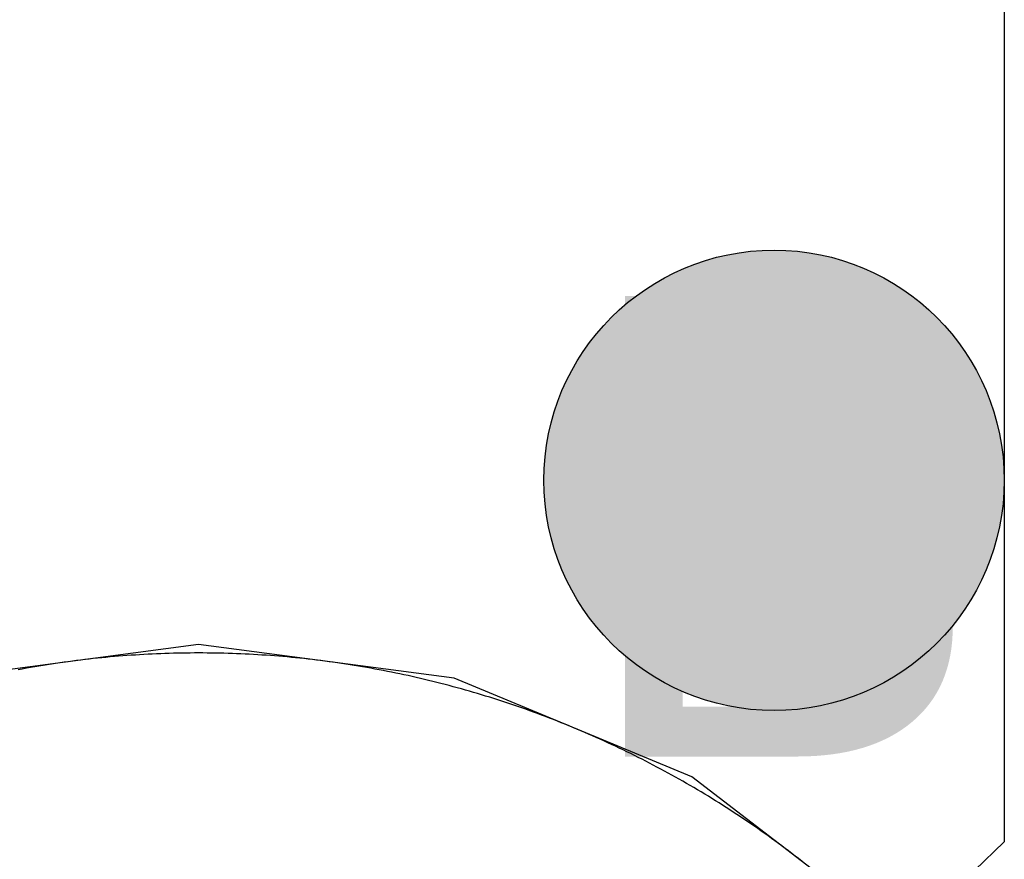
# Model space of a CAD drawing. Header units: millimetres. Extents: x -1.5 to 11.1, y -3 to 5.
# Tile 89 of 256: x 0.4422 to 0.485, y 2.1335 to 2.17. Entities that reach past the tile are written whole.
import ezdxf

# ---------------------------------------------------------------- set-up
doc = ezdxf.new("R2010")
doc.units = ezdxf.units.MM
doc.header["$MEASUREMENT"] = 0
for name, color, linetype, true_color in [('BottomLayer', 5, 'Continuous', 0x0000ff), ('DrillDrawing', 1, 'Continuous', 0xff0000), ('Metal_2', 7, 'Continuous', 0x7f0000), ('Metal_3', 7, 'Continuous', 0x3f7f00), ('TopLayer', 1, 'Continuous', 0xff0000)]:
    doc.layers.add(name, color=color, linetype=linetype, true_color=true_color)
doc.styles.add('textstyle662', font='txt')

msp = doc.modelspace()

# ---------------------------------------------------------------- hatches: boundary and pattern name
at = {"layer": 'BottomLayer', "true_color": 0x0000ff}
h = msp.add_hatch(color=5, dxfattribs=at)
edge = h.paths.add_edge_path(flags=0)
edge.add_arc((0.475, 2.15), 0.01, 0, 360)
at = {"layer": 'Metal_2', "true_color": 0x7f0000}
h = msp.add_hatch(color=16, dxfattribs=at)
edge = h.paths.add_edge_path(flags=0)
edge.add_arc((0.475, 2.15), 0.01, 0, 360)
at = {"layer": 'Metal_3', "true_color": 0x3f7f00}
h = msp.add_hatch(color=76, dxfattribs=at)
edge = h.paths.add_edge_path(flags=0)
edge.add_arc((0.475, 2.15), 0.01, 0, 360)
at = {"layer": 'TopLayer', "true_color": 0xff0000}
h = msp.add_hatch(color=1, dxfattribs=at)
edge = h.paths.add_edge_path(flags=0)
edge.add_arc((0.475, 2.15), 0.01, 0, 360)

# ---------------------------------------------------------------- linework, layer by layer
at = {"layer": 'BottomLayer'}
for p, q in [((0.45, 2.142867), (0.438905, 2.141406)), ((0.461095, 2.141406), (0.45, 2.142867)), ((0.471433, 2.137124), (0.461095, 2.141406)), ((0.480311, 2.130311), (0.471433, 2.137124))]:
    msp.add_line(p, q, dxfattribs=at)
at = {"layer": 'BottomLayer', "color": 5, "true_color": 0x0000ff}
msp.add_circle((0.475, 2.15), 0.01, dxfattribs=at)
at = {"layer": 'Metal_2'}
for p, q in [((0.446337, 2.142342), (0.446154, 2.142326)), ((0.446519, 2.142357), (0.446337, 2.142342)), ((0.446702, 2.142372), (0.446519, 2.142357)), ((0.446885, 2.142386), (0.446702, 2.142372)), ((0.447068, 2.142399), (0.446885, 2.142386)), ((0.447251, 2.142411), (0.447068, 2.142399)), ((0.447434, 2.142423), (0.447251, 2.142411)), ((0.447617, 2.142433), (0.447434, 2.142423)), ((0.4478, 2.142443), (0.447617, 2.142433)), ((0.447983, 2.142452), (0.4478, 2.142443)), ((0.448167, 2.14246), (0.447983, 2.142452)), ((0.44835, 2.142468), (0.448167, 2.14246)), ((0.448533, 2.142475), (0.44835, 2.142468)), ((0.448716, 2.142481), (0.448533, 2.142475)), ((0.4489, 2.142486), (0.448716, 2.142481)), ((0.449083, 2.14249), (0.4489, 2.142486)), ((0.449266, 2.142494), (0.449083, 2.14249)), ((0.44945, 2.142497), (0.449266, 2.142494)), ((0.449633, 2.142498), (0.44945, 2.142497)), ((0.449817, 2.1425), (0.449633, 2.142498)), ((0.45, 2.1425), (0.449817, 2.1425)), ((0.450183, 2.1425), (0.45, 2.1425)), ((0.450367, 2.142498), (0.450183, 2.1425)), ((0.45055, 2.142497), (0.450367, 2.142498)), ((0.450734, 2.142494), (0.45055, 2.142497)), ((0.450917, 2.14249), (0.450734, 2.142494)), ((0.4511, 2.142486), (0.450917, 2.14249)), ((0.451284, 2.142481), (0.4511, 2.142486)), ((0.451467, 2.142475), (0.451284, 2.142481)), ((0.45165, 2.142468), (0.451467, 2.142475)), ((0.451833, 2.14246), (0.45165, 2.142468)), ((0.452017, 2.142452), (0.451833, 2.14246)), ((0.4522, 2.142443), (0.452017, 2.142452)), ((0.452383, 2.142433), (0.4522, 2.142443)), ((0.452566, 2.142423), (0.452383, 2.142433)), ((0.452749, 2.142411), (0.452566, 2.142423)), ((0.452932, 2.142399), (0.452749, 2.142411)), ((0.453115, 2.142386), (0.452932, 2.142399)), ((0.453298, 2.142372), (0.453115, 2.142386)), ((0.453481, 2.142357), (0.453298, 2.142372)), ((0.453663, 2.142342), (0.453481, 2.142357)), ((0.453846, 2.142326), (0.453663, 2.142342)), ((0.443062, 2.14193), (0.442881, 2.1419)), ((0.443243, 2.14196), (0.443062, 2.14193)), ((0.443424, 2.141988), (0.443243, 2.14196)), ((0.443605, 2.142016), (0.443424, 2.141988)), ((0.443787, 2.142044), (0.443605, 2.142016)), ((0.443968, 2.14207), (0.443787, 2.142044)), ((0.44415, 2.142095), (0.443968, 2.14207)), ((0.444331, 2.14212), (0.44415, 2.142095)), ((0.444513, 2.142144), (0.444331, 2.14212)), ((0.444695, 2.142168), (0.444513, 2.142144)), ((0.444877, 2.14219), (0.444695, 2.142168)), ((0.445059, 2.142212), (0.444877, 2.14219)), ((0.445242, 2.142233), (0.445059, 2.142212)), ((0.445424, 2.142253), (0.445242, 2.142233)), ((0.445606, 2.142272), (0.445424, 2.142253)), ((0.445789, 2.142291), (0.445606, 2.142272)), ((0.445971, 2.142309), (0.445789, 2.142291)), ((0.446154, 2.142326), (0.445971, 2.142309)), ((0.454029, 2.142309), (0.453846, 2.142326)), ((0.454211, 2.142291), (0.454029, 2.142309)), ((0.454394, 2.142272), (0.454211, 2.142291)), ((0.454576, 2.142253), (0.454394, 2.142272)), ((0.454759, 2.142233), (0.454576, 2.142253)), ((0.454941, 2.142212), (0.454759, 2.142233)), ((0.455123, 2.14219), (0.454941, 2.142212)), ((0.455305, 2.142168), (0.455123, 2.14219)), ((0.455487, 2.142144), (0.455305, 2.142168)), ((0.455669, 2.14212), (0.455487, 2.142144)), ((0.45585, 2.142095), (0.455669, 2.14212)), ((0.456032, 2.14207), (0.45585, 2.142095)), ((0.456213, 2.142044), (0.456032, 2.14207)), ((0.456395, 2.142016), (0.456213, 2.142044)), ((0.456576, 2.141988), (0.456395, 2.142016)), ((0.456757, 2.14196), (0.456576, 2.141988)), ((0.456938, 2.14193), (0.456757, 2.14196)), ((0.457119, 2.1419), (0.456938, 2.14193)), ((0.442339, 2.141804), (0.442159, 2.14177)), ((0.44252, 2.141837), (0.442339, 2.141804)), ((0.4427, 2.141869), (0.44252, 2.141837)), ((0.442881, 2.1419), (0.4427, 2.141869)), ((0.4573, 2.141869), (0.457119, 2.1419)), ((0.45748, 2.141837), (0.4573, 2.141869)), ((0.457661, 2.141804), (0.45748, 2.141837)), ((0.457841, 2.14177), (0.457661, 2.141804)), ((0.458021, 2.141736), (0.457841, 2.14177)), ((0.458201, 2.141701), (0.458021, 2.141736)), ((0.458381, 2.141666), (0.458201, 2.141701)), ((0.458561, 2.141629), (0.458381, 2.141666)), ((0.458741, 2.141592), (0.458561, 2.141629)), ((0.45892, 2.141554), (0.458741, 2.141592)), ((0.459099, 2.141515), (0.45892, 2.141554)), ((0.459278, 2.141475), (0.459099, 2.141515)), ((0.459457, 2.141434), (0.459278, 2.141475)), ((0.459636, 2.141393), (0.459457, 2.141434)), ((0.459814, 2.141351), (0.459636, 2.141393)), ((0.459993, 2.141309), (0.459814, 2.141351)), ((0.460171, 2.141265), (0.459993, 2.141309)), ((0.460349, 2.141221), (0.460171, 2.141265)), ((0.460527, 2.141176), (0.460349, 2.141221)), ((0.460704, 2.14113), (0.460527, 2.141176)), ((0.460882, 2.141083), (0.460704, 2.14113)), ((0.461059, 2.141036), (0.460882, 2.141083)), ((0.461236, 2.140988), (0.461059, 2.141036)), ((0.461413, 2.140939), (0.461236, 2.140988)), ((0.461589, 2.14089), (0.461413, 2.140939)), ((0.461765, 2.140839), (0.461589, 2.14089)), ((0.461942, 2.140788), (0.461765, 2.140839)), ((0.462118, 2.140736), (0.461942, 2.140788)), ((0.462293, 2.140683), (0.462118, 2.140736)), ((0.462469, 2.14063), (0.462293, 2.140683)), ((0.462644, 2.140576), (0.462469, 2.14063)), ((0.462819, 2.140521), (0.462644, 2.140576)), ((0.462994, 2.140465), (0.462819, 2.140521)), ((0.463168, 2.140409), (0.462994, 2.140465)), ((0.463342, 2.140351), (0.463168, 2.140409)), ((0.463516, 2.140293), (0.463342, 2.140351)), ((0.46369, 2.140235), (0.463516, 2.140293)), ((0.463864, 2.140175), (0.46369, 2.140235)), ((0.464037, 2.140115), (0.463864, 2.140175)), ((0.46421, 2.140054), (0.464037, 2.140115)), ((0.464383, 2.139992), (0.46421, 2.140054)), ((0.464555, 2.13993), (0.464383, 2.139992)), ((0.464727, 2.139867), (0.464555, 2.13993)), ((0.464899, 2.139803), (0.464727, 2.139867)), ((0.465071, 2.139738), (0.464899, 2.139803)), ((0.465242, 2.139673), (0.465071, 2.139738)), ((0.465413, 2.139607), (0.465242, 2.139673)), ((0.465584, 2.13954), (0.465413, 2.139607)), ((0.465754, 2.139472), (0.465584, 2.13954)), ((0.465925, 2.139404), (0.465754, 2.139472)), ((0.466095, 2.139335), (0.465925, 2.139404)), ((0.466264, 2.139265), (0.466095, 2.139335)), ((0.466433, 2.139194), (0.466264, 2.139265)), ((0.466602, 2.139123), (0.466433, 2.139194)), ((0.466771, 2.139051), (0.466602, 2.139123)), ((0.466939, 2.138978), (0.466771, 2.139051)), ((0.467107, 2.138905), (0.466939, 2.138978)), ((0.467275, 2.138831), (0.467107, 2.138905)), ((0.467443, 2.138756), (0.467275, 2.138831)), ((0.46761, 2.13868), (0.467443, 2.138756)), ((0.467776, 2.138604), (0.46761, 2.13868)), ((0.467943, 2.138527), (0.467776, 2.138604)), ((0.468109, 2.138449), (0.467943, 2.138527)), ((0.468275, 2.138371), (0.468109, 2.138449)), ((0.46844, 2.138291), (0.468275, 2.138371)), ((0.468605, 2.138211), (0.46844, 2.138291)), ((0.46877, 2.138131), (0.468605, 2.138211)), ((0.468934, 2.138049), (0.46877, 2.138131)), ((0.469098, 2.137967), (0.468934, 2.138049)), ((0.469262, 2.137885), (0.469098, 2.137967)), ((0.469425, 2.137801), (0.469262, 2.137885)), ((0.469588, 2.137717), (0.469425, 2.137801)), ((0.469751, 2.137632), (0.469588, 2.137717)), ((0.469913, 2.137546), (0.469751, 2.137632)), ((0.470075, 2.13746), (0.469913, 2.137546)), ((0.470236, 2.137373), (0.470075, 2.13746)), ((0.470397, 2.137285), (0.470236, 2.137373)), ((0.470558, 2.137197), (0.470397, 2.137285)), ((0.470718, 2.137108), (0.470558, 2.137197)), ((0.470878, 2.137018), (0.470718, 2.137108)), ((0.471038, 2.136928), (0.470878, 2.137018)), ((0.471197, 2.136837), (0.471038, 2.136928)), ((0.471356, 2.136745), (0.471197, 2.136837)), ((0.471514, 2.136652), (0.471356, 2.136745)), ((0.471672, 2.136559), (0.471514, 2.136652)), ((0.47183, 2.136465), (0.471672, 2.136559)), ((0.471987, 2.136371), (0.47183, 2.136465)), ((0.472144, 2.136276), (0.471987, 2.136371)), ((0.4723, 2.13618), (0.472144, 2.136276)), ((0.472456, 2.136083), (0.4723, 2.13618)), ((0.472611, 2.135986), (0.472456, 2.136083)), ((0.472766, 2.135888), (0.472611, 2.135986)), ((0.472921, 2.135789), (0.472766, 2.135888)), ((0.473075, 2.13569), (0.472921, 2.135789)), ((0.473229, 2.13559), (0.473075, 2.13569)), ((0.473383, 2.13549), (0.473229, 2.13559)), ((0.473535, 2.135388), (0.473383, 2.13549)), ((0.473688, 2.135286), (0.473535, 2.135388)), ((0.47384, 2.135184), (0.473688, 2.135286)), ((0.473992, 2.135081), (0.47384, 2.135184)), ((0.474143, 2.134977), (0.473992, 2.135081)), ((0.474293, 2.134872), (0.474143, 2.134977)), ((0.474444, 2.134767), (0.474293, 2.134872)), ((0.474594, 2.134661), (0.474444, 2.134767)), ((0.474743, 2.134555), (0.474594, 2.134661)), ((0.474892, 2.134448), (0.474743, 2.134555)), ((0.47504, 2.13434), (0.474892, 2.134448)), ((0.475188, 2.134232), (0.47504, 2.13434)), ((0.475336, 2.134123), (0.475188, 2.134232)), ((0.475483, 2.134013), (0.475336, 2.134123)), ((0.475629, 2.133903), (0.475483, 2.134013)), ((0.475775, 2.133792), (0.475629, 2.133903)), ((0.475921, 2.13368), (0.475775, 2.133792)), ((0.476066, 2.133568), (0.475921, 2.13368)), ((0.476211, 2.133455), (0.476066, 2.133568))]:
    msp.add_line(p, q, dxfattribs=at)
at = {"layer": 'Metal_2', "color": 16, "true_color": 0x7f0000}
msp.add_circle((0.475, 2.15), 0.01, dxfattribs=at)
at = {"layer": 'Metal_3'}
for p, q in [((0.446337, 2.142342), (0.446154, 2.142326)), ((0.446519, 2.142357), (0.446337, 2.142342)), ((0.446702, 2.142372), (0.446519, 2.142357)), ((0.446885, 2.142386), (0.446702, 2.142372)), ((0.447068, 2.142399), (0.446885, 2.142386)), ((0.447251, 2.142411), (0.447068, 2.142399)), ((0.447434, 2.142423), (0.447251, 2.142411)), ((0.447617, 2.142433), (0.447434, 2.142423)), ((0.4478, 2.142443), (0.447617, 2.142433)), ((0.447983, 2.142452), (0.4478, 2.142443)), ((0.448167, 2.14246), (0.447983, 2.142452)), ((0.44835, 2.142468), (0.448167, 2.14246)), ((0.448533, 2.142475), (0.44835, 2.142468)), ((0.448716, 2.142481), (0.448533, 2.142475)), ((0.4489, 2.142486), (0.448716, 2.142481)), ((0.449083, 2.14249), (0.4489, 2.142486)), ((0.449266, 2.142494), (0.449083, 2.14249)), ((0.44945, 2.142497), (0.449266, 2.142494)), ((0.449633, 2.142498), (0.44945, 2.142497)), ((0.449817, 2.1425), (0.449633, 2.142498)), ((0.45, 2.1425), (0.449817, 2.1425)), ((0.450183, 2.1425), (0.45, 2.1425)), ((0.450367, 2.142498), (0.450183, 2.1425)), ((0.45055, 2.142497), (0.450367, 2.142498)), ((0.450734, 2.142494), (0.45055, 2.142497)), ((0.450917, 2.14249), (0.450734, 2.142494)), ((0.4511, 2.142486), (0.450917, 2.14249)), ((0.451284, 2.142481), (0.4511, 2.142486)), ((0.451467, 2.142475), (0.451284, 2.142481)), ((0.45165, 2.142468), (0.451467, 2.142475)), ((0.451833, 2.14246), (0.45165, 2.142468)), ((0.452017, 2.142452), (0.451833, 2.14246)), ((0.4522, 2.142443), (0.452017, 2.142452)), ((0.452383, 2.142433), (0.4522, 2.142443)), ((0.452566, 2.142423), (0.452383, 2.142433)), ((0.452749, 2.142411), (0.452566, 2.142423)), ((0.452932, 2.142399), (0.452749, 2.142411)), ((0.453115, 2.142386), (0.452932, 2.142399)), ((0.453298, 2.142372), (0.453115, 2.142386)), ((0.453481, 2.142357), (0.453298, 2.142372)), ((0.453663, 2.142342), (0.453481, 2.142357)), ((0.453846, 2.142326), (0.453663, 2.142342)), ((0.443062, 2.14193), (0.442881, 2.1419)), ((0.443243, 2.14196), (0.443062, 2.14193)), ((0.443424, 2.141988), (0.443243, 2.14196)), ((0.443605, 2.142016), (0.443424, 2.141988)), ((0.443787, 2.142044), (0.443605, 2.142016)), ((0.443968, 2.14207), (0.443787, 2.142044)), ((0.44415, 2.142095), (0.443968, 2.14207)), ((0.444331, 2.14212), (0.44415, 2.142095)), ((0.444513, 2.142144), (0.444331, 2.14212)), ((0.444695, 2.142168), (0.444513, 2.142144)), ((0.444877, 2.14219), (0.444695, 2.142168)), ((0.445059, 2.142212), (0.444877, 2.14219)), ((0.445242, 2.142233), (0.445059, 2.142212)), ((0.445424, 2.142253), (0.445242, 2.142233)), ((0.445606, 2.142272), (0.445424, 2.142253)), ((0.445789, 2.142291), (0.445606, 2.142272)), ((0.445971, 2.142309), (0.445789, 2.142291)), ((0.446154, 2.142326), (0.445971, 2.142309)), ((0.454029, 2.142309), (0.453846, 2.142326)), ((0.454211, 2.142291), (0.454029, 2.142309)), ((0.454394, 2.142272), (0.454211, 2.142291)), ((0.454576, 2.142253), (0.454394, 2.142272)), ((0.454759, 2.142233), (0.454576, 2.142253)), ((0.454941, 2.142212), (0.454759, 2.142233)), ((0.455123, 2.14219), (0.454941, 2.142212)), ((0.455305, 2.142168), (0.455123, 2.14219)), ((0.455487, 2.142144), (0.455305, 2.142168)), ((0.455669, 2.14212), (0.455487, 2.142144)), ((0.45585, 2.142095), (0.455669, 2.14212)), ((0.456032, 2.14207), (0.45585, 2.142095)), ((0.456213, 2.142044), (0.456032, 2.14207)), ((0.456395, 2.142016), (0.456213, 2.142044)), ((0.456576, 2.141988), (0.456395, 2.142016)), ((0.456757, 2.14196), (0.456576, 2.141988)), ((0.456938, 2.14193), (0.456757, 2.14196)), ((0.457119, 2.1419), (0.456938, 2.14193)), ((0.442339, 2.141804), (0.442159, 2.14177)), ((0.44252, 2.141837), (0.442339, 2.141804)), ((0.4427, 2.141869), (0.44252, 2.141837)), ((0.442881, 2.1419), (0.4427, 2.141869)), ((0.4573, 2.141869), (0.457119, 2.1419)), ((0.45748, 2.141837), (0.4573, 2.141869)), ((0.457661, 2.141804), (0.45748, 2.141837)), ((0.457841, 2.14177), (0.457661, 2.141804)), ((0.458021, 2.141736), (0.457841, 2.14177)), ((0.458201, 2.141701), (0.458021, 2.141736)), ((0.458381, 2.141666), (0.458201, 2.141701)), ((0.458561, 2.141629), (0.458381, 2.141666)), ((0.458741, 2.141592), (0.458561, 2.141629)), ((0.45892, 2.141554), (0.458741, 2.141592)), ((0.459099, 2.141515), (0.45892, 2.141554)), ((0.459278, 2.141475), (0.459099, 2.141515)), ((0.459457, 2.141434), (0.459278, 2.141475)), ((0.459636, 2.141393), (0.459457, 2.141434)), ((0.459814, 2.141351), (0.459636, 2.141393)), ((0.459993, 2.141309), (0.459814, 2.141351)), ((0.460171, 2.141265), (0.459993, 2.141309)), ((0.460349, 2.141221), (0.460171, 2.141265)), ((0.460527, 2.141176), (0.460349, 2.141221)), ((0.460704, 2.14113), (0.460527, 2.141176)), ((0.460882, 2.141083), (0.460704, 2.14113)), ((0.461059, 2.141036), (0.460882, 2.141083)), ((0.461236, 2.140988), (0.461059, 2.141036)), ((0.461413, 2.140939), (0.461236, 2.140988)), ((0.461589, 2.14089), (0.461413, 2.140939)), ((0.461765, 2.140839), (0.461589, 2.14089)), ((0.461942, 2.140788), (0.461765, 2.140839)), ((0.462118, 2.140736), (0.461942, 2.140788)), ((0.462293, 2.140683), (0.462118, 2.140736)), ((0.462469, 2.14063), (0.462293, 2.140683)), ((0.462644, 2.140576), (0.462469, 2.14063)), ((0.462819, 2.140521), (0.462644, 2.140576)), ((0.462994, 2.140465), (0.462819, 2.140521)), ((0.463168, 2.140409), (0.462994, 2.140465)), ((0.463342, 2.140351), (0.463168, 2.140409)), ((0.463516, 2.140293), (0.463342, 2.140351)), ((0.46369, 2.140235), (0.463516, 2.140293)), ((0.463864, 2.140175), (0.46369, 2.140235)), ((0.464037, 2.140115), (0.463864, 2.140175)), ((0.46421, 2.140054), (0.464037, 2.140115)), ((0.464383, 2.139992), (0.46421, 2.140054)), ((0.464555, 2.13993), (0.464383, 2.139992)), ((0.464727, 2.139867), (0.464555, 2.13993)), ((0.464899, 2.139803), (0.464727, 2.139867)), ((0.465071, 2.139738), (0.464899, 2.139803)), ((0.465242, 2.139673), (0.465071, 2.139738)), ((0.465413, 2.139607), (0.465242, 2.139673)), ((0.465584, 2.13954), (0.465413, 2.139607)), ((0.465754, 2.139472), (0.465584, 2.13954)), ((0.465925, 2.139404), (0.465754, 2.139472)), ((0.466095, 2.139335), (0.465925, 2.139404)), ((0.466264, 2.139265), (0.466095, 2.139335)), ((0.466433, 2.139194), (0.466264, 2.139265)), ((0.466602, 2.139123), (0.466433, 2.139194)), ((0.466771, 2.139051), (0.466602, 2.139123)), ((0.466939, 2.138978), (0.466771, 2.139051)), ((0.467107, 2.138905), (0.466939, 2.138978)), ((0.467275, 2.138831), (0.467107, 2.138905)), ((0.467443, 2.138756), (0.467275, 2.138831)), ((0.46761, 2.13868), (0.467443, 2.138756)), ((0.467776, 2.138604), (0.46761, 2.13868)), ((0.467943, 2.138527), (0.467776, 2.138604)), ((0.468109, 2.138449), (0.467943, 2.138527)), ((0.468275, 2.138371), (0.468109, 2.138449)), ((0.46844, 2.138291), (0.468275, 2.138371)), ((0.468605, 2.138211), (0.46844, 2.138291)), ((0.46877, 2.138131), (0.468605, 2.138211)), ((0.468934, 2.138049), (0.46877, 2.138131)), ((0.469098, 2.137967), (0.468934, 2.138049)), ((0.469262, 2.137885), (0.469098, 2.137967)), ((0.469425, 2.137801), (0.469262, 2.137885)), ((0.469588, 2.137717), (0.469425, 2.137801)), ((0.469751, 2.137632), (0.469588, 2.137717)), ((0.469913, 2.137546), (0.469751, 2.137632)), ((0.470075, 2.13746), (0.469913, 2.137546)), ((0.470236, 2.137373), (0.470075, 2.13746)), ((0.470397, 2.137285), (0.470236, 2.137373)), ((0.470558, 2.137197), (0.470397, 2.137285)), ((0.470718, 2.137108), (0.470558, 2.137197)), ((0.470878, 2.137018), (0.470718, 2.137108)), ((0.471038, 2.136928), (0.470878, 2.137018)), ((0.471197, 2.136837), (0.471038, 2.136928)), ((0.471356, 2.136745), (0.471197, 2.136837)), ((0.471514, 2.136652), (0.471356, 2.136745)), ((0.471672, 2.136559), (0.471514, 2.136652)), ((0.47183, 2.136465), (0.471672, 2.136559)), ((0.471987, 2.136371), (0.47183, 2.136465)), ((0.472144, 2.136276), (0.471987, 2.136371)), ((0.4723, 2.13618), (0.472144, 2.136276)), ((0.472456, 2.136083), (0.4723, 2.13618)), ((0.472611, 2.135986), (0.472456, 2.136083)), ((0.472766, 2.135888), (0.472611, 2.135986)), ((0.472921, 2.135789), (0.472766, 2.135888)), ((0.473075, 2.13569), (0.472921, 2.135789)), ((0.473229, 2.13559), (0.473075, 2.13569)), ((0.473383, 2.13549), (0.473229, 2.13559)), ((0.473535, 2.135388), (0.473383, 2.13549)), ((0.473688, 2.135286), (0.473535, 2.135388)), ((0.47384, 2.135184), (0.473688, 2.135286)), ((0.473992, 2.135081), (0.47384, 2.135184)), ((0.474143, 2.134977), (0.473992, 2.135081)), ((0.474293, 2.134872), (0.474143, 2.134977)), ((0.474444, 2.134767), (0.474293, 2.134872)), ((0.474594, 2.134661), (0.474444, 2.134767)), ((0.474743, 2.134555), (0.474594, 2.134661)), ((0.474892, 2.134448), (0.474743, 2.134555)), ((0.47504, 2.13434), (0.474892, 2.134448)), ((0.475188, 2.134232), (0.47504, 2.13434)), ((0.475336, 2.134123), (0.475188, 2.134232)), ((0.475483, 2.134013), (0.475336, 2.134123)), ((0.475629, 2.133903), (0.475483, 2.134013)), ((0.475775, 2.133792), (0.475629, 2.133903)), ((0.475921, 2.13368), (0.475775, 2.133792)), ((0.476066, 2.133568), (0.475921, 2.13368)), ((0.476211, 2.133455), (0.476066, 2.133568))]:
    msp.add_line(p, q, dxfattribs=at)
at = {"layer": 'Metal_3', "color": 76, "true_color": 0x3f7f00}
msp.add_circle((0.475, 2.15), 0.01, dxfattribs=at)
at = {"layer": 'TopLayer'}
for p, q in [((0.485, 2.865707), (0.485, 2.134293)), ((0.446337, 2.142342), (0.446154, 2.142326)), ((0.446519, 2.142357), (0.446337, 2.142342)), ((0.446702, 2.142372), (0.446519, 2.142357)), ((0.446885, 2.142386), (0.446702, 2.142372)), ((0.447068, 2.142399), (0.446885, 2.142386)), ((0.447251, 2.142411), (0.447068, 2.142399)), ((0.447434, 2.142423), (0.447251, 2.142411)), ((0.447617, 2.142433), (0.447434, 2.142423)), ((0.4478, 2.142443), (0.447617, 2.142433)), ((0.447983, 2.142452), (0.4478, 2.142443)), ((0.448167, 2.14246), (0.447983, 2.142452)), ((0.44835, 2.142468), (0.448167, 2.14246)), ((0.448533, 2.142475), (0.44835, 2.142468)), ((0.448716, 2.142481), (0.448533, 2.142475)), ((0.4489, 2.142486), (0.448716, 2.142481)), ((0.449083, 2.14249), (0.4489, 2.142486)), ((0.449266, 2.142494), (0.449083, 2.14249)), ((0.44945, 2.142497), (0.449266, 2.142494)), ((0.449633, 2.142498), (0.44945, 2.142497)), ((0.449817, 2.1425), (0.449633, 2.142498)), ((0.45, 2.1425), (0.449817, 2.1425)), ((0.450183, 2.1425), (0.45, 2.1425)), ((0.450367, 2.142498), (0.450183, 2.1425)), ((0.45055, 2.142497), (0.450367, 2.142498)), ((0.450734, 2.142494), (0.45055, 2.142497)), ((0.450917, 2.14249), (0.450734, 2.142494)), ((0.4511, 2.142486), (0.450917, 2.14249)), ((0.451284, 2.142481), (0.4511, 2.142486)), ((0.451467, 2.142475), (0.451284, 2.142481)), ((0.45165, 2.142468), (0.451467, 2.142475)), ((0.451833, 2.14246), (0.45165, 2.142468)), ((0.452017, 2.142452), (0.451833, 2.14246)), ((0.4522, 2.142443), (0.452017, 2.142452)), ((0.452383, 2.142433), (0.4522, 2.142443)), ((0.452566, 2.142423), (0.452383, 2.142433)), ((0.452749, 2.142411), (0.452566, 2.142423)), ((0.452932, 2.142399), (0.452749, 2.142411)), ((0.453115, 2.142386), (0.452932, 2.142399)), ((0.453298, 2.142372), (0.453115, 2.142386)), ((0.453481, 2.142357), (0.453298, 2.142372)), ((0.453663, 2.142342), (0.453481, 2.142357)), ((0.453846, 2.142326), (0.453663, 2.142342)), ((0.443062, 2.14193), (0.442881, 2.1419)), ((0.443243, 2.14196), (0.443062, 2.14193)), ((0.443424, 2.141988), (0.443243, 2.14196)), ((0.443605, 2.142016), (0.443424, 2.141988)), ((0.443787, 2.142044), (0.443605, 2.142016)), ((0.443968, 2.14207), (0.443787, 2.142044)), ((0.44415, 2.142095), (0.443968, 2.14207)), ((0.444331, 2.14212), (0.44415, 2.142095)), ((0.444513, 2.142144), (0.444331, 2.14212)), ((0.444695, 2.142168), (0.444513, 2.142144)), ((0.444877, 2.14219), (0.444695, 2.142168)), ((0.445059, 2.142212), (0.444877, 2.14219)), ((0.445242, 2.142233), (0.445059, 2.142212)), ((0.445424, 2.142253), (0.445242, 2.142233)), ((0.445606, 2.142272), (0.445424, 2.142253)), ((0.445789, 2.142291), (0.445606, 2.142272)), ((0.445971, 2.142309), (0.445789, 2.142291)), ((0.446154, 2.142326), (0.445971, 2.142309)), ((0.454029, 2.142309), (0.453846, 2.142326)), ((0.454211, 2.142291), (0.454029, 2.142309)), ((0.454394, 2.142272), (0.454211, 2.142291)), ((0.454576, 2.142253), (0.454394, 2.142272)), ((0.454759, 2.142233), (0.454576, 2.142253)), ((0.454941, 2.142212), (0.454759, 2.142233)), ((0.455123, 2.14219), (0.454941, 2.142212)), ((0.455305, 2.142168), (0.455123, 2.14219)), ((0.455487, 2.142144), (0.455305, 2.142168)), ((0.455669, 2.14212), (0.455487, 2.142144)), ((0.45585, 2.142095), (0.455669, 2.14212)), ((0.456032, 2.14207), (0.45585, 2.142095)), ((0.456213, 2.142044), (0.456032, 2.14207)), ((0.456395, 2.142016), (0.456213, 2.142044)), ((0.456576, 2.141988), (0.456395, 2.142016)), ((0.456757, 2.14196), (0.456576, 2.141988)), ((0.456938, 2.14193), (0.456757, 2.14196)), ((0.457119, 2.1419), (0.456938, 2.14193)), ((0.442339, 2.141804), (0.442159, 2.14177)), ((0.44252, 2.141837), (0.442339, 2.141804)), ((0.4427, 2.141869), (0.44252, 2.141837)), ((0.442881, 2.1419), (0.4427, 2.141869)), ((0.4573, 2.141869), (0.457119, 2.1419)), ((0.45748, 2.141837), (0.4573, 2.141869)), ((0.457661, 2.141804), (0.45748, 2.141837)), ((0.457841, 2.14177), (0.457661, 2.141804)), ((0.458021, 2.141736), (0.457841, 2.14177)), ((0.458201, 2.141701), (0.458021, 2.141736)), ((0.458381, 2.141666), (0.458201, 2.141701)), ((0.458561, 2.141629), (0.458381, 2.141666)), ((0.458741, 2.141592), (0.458561, 2.141629)), ((0.45892, 2.141554), (0.458741, 2.141592)), ((0.459099, 2.141515), (0.45892, 2.141554)), ((0.459278, 2.141475), (0.459099, 2.141515)), ((0.459457, 2.141434), (0.459278, 2.141475)), ((0.459636, 2.141393), (0.459457, 2.141434)), ((0.459814, 2.141351), (0.459636, 2.141393)), ((0.459993, 2.141309), (0.459814, 2.141351)), ((0.460171, 2.141265), (0.459993, 2.141309)), ((0.460349, 2.141221), (0.460171, 2.141265)), ((0.460527, 2.141176), (0.460349, 2.141221)), ((0.460704, 2.14113), (0.460527, 2.141176)), ((0.460882, 2.141083), (0.460704, 2.14113)), ((0.461059, 2.141036), (0.460882, 2.141083)), ((0.461236, 2.140988), (0.461059, 2.141036)), ((0.461413, 2.140939), (0.461236, 2.140988)), ((0.461589, 2.14089), (0.461413, 2.140939)), ((0.461765, 2.140839), (0.461589, 2.14089)), ((0.461942, 2.140788), (0.461765, 2.140839)), ((0.462118, 2.140736), (0.461942, 2.140788)), ((0.462293, 2.140683), (0.462118, 2.140736)), ((0.462469, 2.14063), (0.462293, 2.140683)), ((0.462644, 2.140576), (0.462469, 2.14063)), ((0.462819, 2.140521), (0.462644, 2.140576)), ((0.462994, 2.140465), (0.462819, 2.140521)), ((0.463168, 2.140409), (0.462994, 2.140465)), ((0.463342, 2.140351), (0.463168, 2.140409)), ((0.463516, 2.140293), (0.463342, 2.140351)), ((0.46369, 2.140235), (0.463516, 2.140293)), ((0.463864, 2.140175), (0.46369, 2.140235)), ((0.464037, 2.140115), (0.463864, 2.140175)), ((0.46421, 2.140054), (0.464037, 2.140115)), ((0.464383, 2.139992), (0.46421, 2.140054)), ((0.464555, 2.13993), (0.464383, 2.139992)), ((0.464727, 2.139867), (0.464555, 2.13993)), ((0.464899, 2.139803), (0.464727, 2.139867)), ((0.465071, 2.139738), (0.464899, 2.139803)), ((0.465242, 2.139673), (0.465071, 2.139738)), ((0.465413, 2.139607), (0.465242, 2.139673)), ((0.465584, 2.13954), (0.465413, 2.139607)), ((0.465754, 2.139472), (0.465584, 2.13954)), ((0.465925, 2.139404), (0.465754, 2.139472)), ((0.466095, 2.139335), (0.465925, 2.139404)), ((0.466264, 2.139265), (0.466095, 2.139335)), ((0.466433, 2.139194), (0.466264, 2.139265)), ((0.466602, 2.139123), (0.466433, 2.139194)), ((0.466771, 2.139051), (0.466602, 2.139123)), ((0.466939, 2.138978), (0.466771, 2.139051)), ((0.467107, 2.138905), (0.466939, 2.138978)), ((0.467275, 2.138831), (0.467107, 2.138905)), ((0.467443, 2.138756), (0.467275, 2.138831)), ((0.46761, 2.13868), (0.467443, 2.138756)), ((0.467776, 2.138604), (0.46761, 2.13868)), ((0.467943, 2.138527), (0.467776, 2.138604)), ((0.468109, 2.138449), (0.467943, 2.138527)), ((0.468275, 2.138371), (0.468109, 2.138449)), ((0.46844, 2.138291), (0.468275, 2.138371)), ((0.468605, 2.138211), (0.46844, 2.138291)), ((0.46877, 2.138131), (0.468605, 2.138211)), ((0.468934, 2.138049), (0.46877, 2.138131)), ((0.469098, 2.137967), (0.468934, 2.138049)), ((0.469262, 2.137885), (0.469098, 2.137967)), ((0.469425, 2.137801), (0.469262, 2.137885)), ((0.469588, 2.137717), (0.469425, 2.137801)), ((0.469751, 2.137632), (0.469588, 2.137717)), ((0.469913, 2.137546), (0.469751, 2.137632)), ((0.470075, 2.13746), (0.469913, 2.137546)), ((0.470236, 2.137373), (0.470075, 2.13746)), ((0.470397, 2.137285), (0.470236, 2.137373)), ((0.470558, 2.137197), (0.470397, 2.137285)), ((0.470718, 2.137108), (0.470558, 2.137197)), ((0.470878, 2.137018), (0.470718, 2.137108)), ((0.471038, 2.136928), (0.470878, 2.137018)), ((0.471197, 2.136837), (0.471038, 2.136928)), ((0.471356, 2.136745), (0.471197, 2.136837)), ((0.471514, 2.136652), (0.471356, 2.136745)), ((0.471672, 2.136559), (0.471514, 2.136652)), ((0.47183, 2.136465), (0.471672, 2.136559)), ((0.471987, 2.136371), (0.47183, 2.136465)), ((0.472144, 2.136276), (0.471987, 2.136371)), ((0.4723, 2.13618), (0.472144, 2.136276)), ((0.472456, 2.136083), (0.4723, 2.13618)), ((0.472611, 2.135986), (0.472456, 2.136083)), ((0.472766, 2.135888), (0.472611, 2.135986)), ((0.472921, 2.135789), (0.472766, 2.135888)), ((0.473075, 2.13569), (0.472921, 2.135789)), ((0.473229, 2.13559), (0.473075, 2.13569)), ((0.473383, 2.13549), (0.473229, 2.13559)), ((0.473535, 2.135388), (0.473383, 2.13549)), ((0.473688, 2.135286), (0.473535, 2.135388)), ((0.47384, 2.135184), (0.473688, 2.135286)), ((0.473992, 2.135081), (0.47384, 2.135184)), ((0.474143, 2.134977), (0.473992, 2.135081)), ((0.474293, 2.134872), (0.474143, 2.134977)), ((0.474444, 2.134767), (0.474293, 2.134872)), ((0.474594, 2.134661), (0.474444, 2.134767)), ((0.474743, 2.134555), (0.474594, 2.134661)), ((0.474892, 2.134448), (0.474743, 2.134555)), ((0.47504, 2.13434), (0.474892, 2.134448)), ((0.475188, 2.134232), (0.47504, 2.13434)), ((0.475336, 2.134123), (0.475188, 2.134232)), ((0.485, 2.134293), (0.483705, 2.13305)), ((0.475483, 2.134013), (0.475336, 2.134123)), ((0.475629, 2.133903), (0.475483, 2.134013)), ((0.475775, 2.133792), (0.475629, 2.133903)), ((0.475921, 2.13368), (0.475775, 2.133792)), ((0.476066, 2.133568), (0.475921, 2.13368)), ((0.476211, 2.133455), (0.476066, 2.133568))]:
    msp.add_line(p, q, dxfattribs=at)
at = {"layer": 'TopLayer', "color": 1, "true_color": 0xff0000}
msp.add_circle((0.475, 2.15), 0.01, dxfattribs=at)

# ---------------------------------------------------------------- texts
at = {"layer": 'DrillDrawing', "style": 'textstyle662'}
msp.add_text('B', height=0.02, dxfattribs=at).set_placement((0.466336, 2.138003))

doc.saveas('drawing.dxf')
